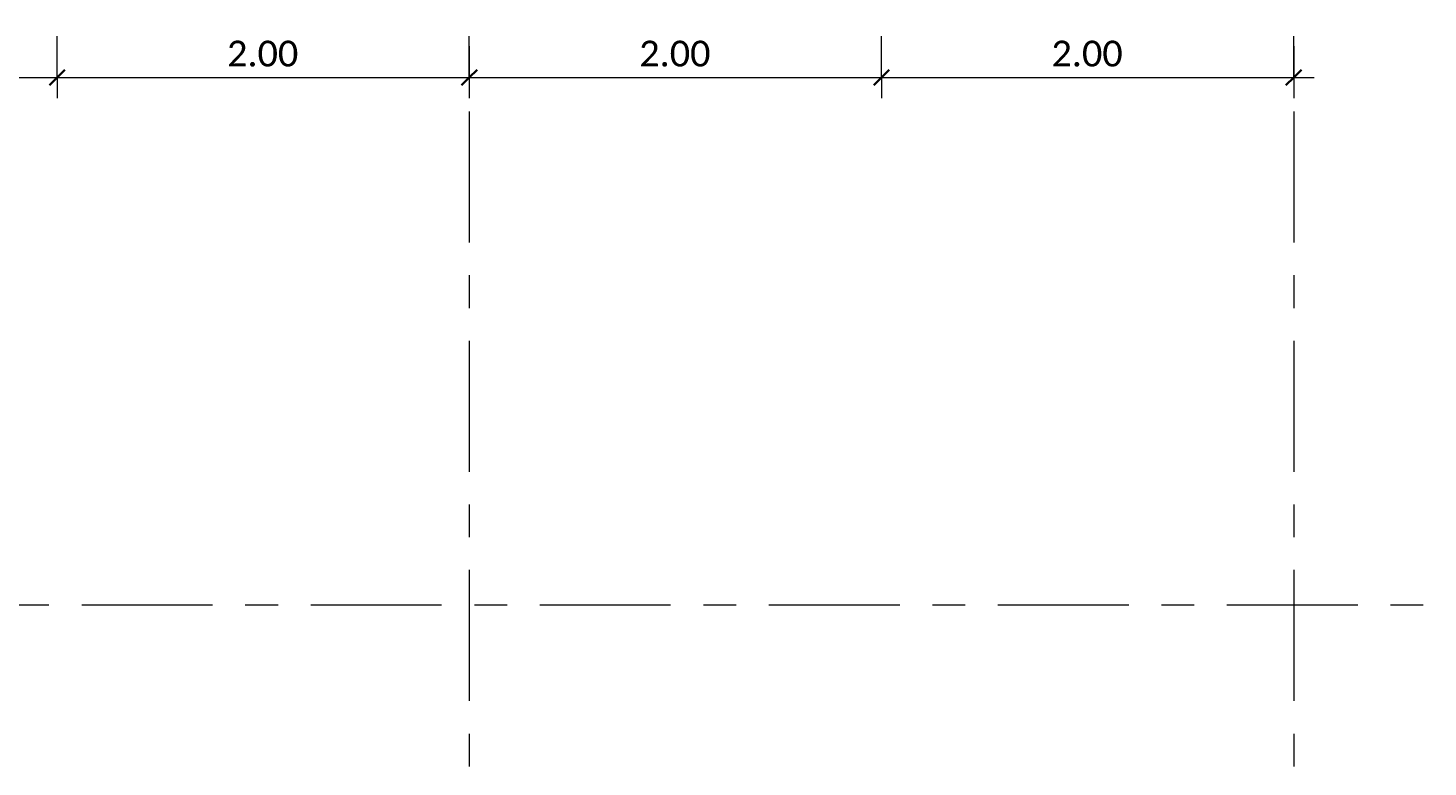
# Model space of a CAD drawing. Header units: metres. Extents: x -3 to 135, y -4 to 27.
# Tile 34 of 81: x 40.42 to 47.22, y -0.02 to 3.56. Entities that reach past the tile are written whole.
import ezdxf

# ---------------------------------------------------------------- set-up
doc = ezdxf.new("R2010")
doc.units = ezdxf.units.M
doc.linetypes.add('Rasterlinie', pattern=[1.11125, 0.635, -0.15875, 0.15875, -0.15875])
for name, color, linetype, lineweight in [('A-ANNO-DIMS', 211, 'Continuous', 9), ('A-ANNO-DIMS-50', 211, 'Continuous', 9), ('S-GRID', 1, 'Continuous', 9)]:
    doc.layers.add(name, color=color, linetype=linetype, lineweight=lineweight)
doc.styles.add('Calibri_1', font='calibri.ttf', dxfattribs={"height": 0.125})
doc.dimstyles.new('DIM25', dxfattribs={"dimscale": 0.3048, "dimtxt": 0.147169, "dimasz": 0.246063, "dimexe": 0.328084, "dimexo": 0.0625, "dimgap": 0.016404, "dimtad": 1, "dimrnd": 0.001, "dimzin": 0, "dimdsep": 46, "dimtxsty": 'Calibri_1', "dimblk1": 'OBLIQUE', "dimblk2": 'OBLIQUE', "dimsah": 1, "dimcen": 0.09, "dimdle": 0.328084, "dimadec": 0, "dimazin": 0, "dimtfac": 1, "dimtdec": 4, "dimtix": 1, "dimtmove": 0, "dimatfit": 3, "dimfxl": 0.656168, "dimfxlon": 1, "dimtvp": 1, "dimtolj": 1, "dimtzin": 0, "dimlwd": 18, "dimlwe": 18, "dimarcsym": 2})

# ---------------------------------------------------------------- blocks, each defined once
blk = doc.blocks.new('DIMBLOCK67-Fundamente Draufsicht')
at = {"layer": 'A-ANNO-DIMS-50', "lineweight": 18}
for p, q in [((36.5635, 3.3199), (36.5635, 3.5199)), ((40.5635, 3.3199), (40.5635, 3.5199)), ((36.5635, 3.3199), (40.5635, 3.3199)), ((36.5635, 3.3199), (36.5635, 3.2199)), ((40.5635, 3.3199), (40.5635, 3.2199))]:
    blk.add_line(p, q, dxfattribs=at)
at = {"layer": 'A-ANNO-DIMS-50', "lineweight": 35}
for p, q in [((36.5635, 3.3199), (36.601, 3.3574)), ((40.5635, 3.3199), (40.601, 3.3574)), ((36.5635, 3.3199), (36.526, 3.2824)), ((40.5635, 3.3199), (40.526, 3.2824))]:
    blk.add_line(p, q, dxfattribs=at)
at = {"layer": 'A-ANNO-DIMS-50', "color": 0, "lineweight": 18, "insert": (38.3884, 3.4981), "char_height": 0.125, "width": 0.420292, "attachment_point": 1, "line_spacing_factor": 1.158048, "style": 'Calibri_1'}
blk.add_mtext('4.00', dxfattribs=at)
blk = doc.blocks.new('_Oblique')
at = {"color": 0, "linetype": 'ByBlock', "lineweight": -2}
blk.add_line((-0.5, -0.5), (0.5, 0.5), dxfattribs=at)
blk = doc.blocks.new('DIMBLOCK68-Fundamente Draufsicht')
at = {"layer": 'A-ANNO-DIMS-50', "lineweight": 18}
for p, q in [((40.5635, 3.3199), (40.5635, 3.5199)), ((42.5635, 3.3199), (42.5635, 3.5199)), ((40.5635, 3.3199), (42.5635, 3.3199)), ((40.5635, 3.3199), (40.5635, 3.2199)), ((42.5635, 3.3199), (42.5635, 3.2199))]:
    blk.add_line(p, q, dxfattribs=at)
at = {"layer": 'A-ANNO-DIMS-50', "lineweight": 35}
for p, q in [((40.5635, 3.3199), (40.601, 3.3574)), ((42.5635, 3.3199), (42.601, 3.3574)), ((40.5635, 3.3199), (40.526, 3.2824)), ((42.5635, 3.3199), (42.526, 3.2824))]:
    blk.add_line(p, q, dxfattribs=at)
at = {"layer": 'A-ANNO-DIMS-50', "color": 0, "lineweight": 18, "insert": (41.3884, 3.4981), "char_height": 0.125, "width": 0.420292, "attachment_point": 1, "line_spacing_factor": 1.158048, "style": 'Calibri_1'}
blk.add_mtext('2.00', dxfattribs=at)
blk = doc.blocks.new('DIMBLOCK69-Fundamente Draufsicht')
at = {"layer": 'A-ANNO-DIMS-50', "lineweight": 18}
for p, q in [((42.5635, 3.3199), (42.5635, 3.5199)), ((44.5635, 3.3199), (44.5635, 3.5199)), ((42.5635, 3.3199), (44.5635, 3.3199)), ((42.5635, 3.3199), (42.5635, 3.2199)), ((44.5635, 3.3199), (44.5635, 3.2199))]:
    blk.add_line(p, q, dxfattribs=at)
at = {"layer": 'A-ANNO-DIMS-50', "lineweight": 35}
for p, q in [((42.5635, 3.3199), (42.601, 3.3574)), ((44.5635, 3.3199), (44.601, 3.3574)), ((42.5635, 3.3199), (42.526, 3.2824)), ((44.5635, 3.3199), (44.526, 3.2824))]:
    blk.add_line(p, q, dxfattribs=at)
at = {"layer": 'A-ANNO-DIMS-50', "color": 0, "lineweight": 18, "insert": (43.3884, 3.4981), "char_height": 0.125, "width": 0.420292, "attachment_point": 1, "line_spacing_factor": 1.158048, "style": 'Calibri_1'}
blk.add_mtext('2.00', dxfattribs=at)
blk = doc.blocks.new('DIMBLOCK70-Fundamente Draufsicht')
at = {"layer": 'A-ANNO-DIMS-50', "lineweight": 18}
for p, q in [((44.5635, 3.3199), (44.5635, 3.5199)), ((46.5635, 3.3199), (46.5635, 3.5199)), ((44.5635, 3.3199), (46.6635, 3.3199)), ((44.5635, 3.3199), (44.5635, 3.2199)), ((46.5635, 3.3199), (46.5635, 3.2199))]:
    blk.add_line(p, q, dxfattribs=at)
at = {"layer": 'A-ANNO-DIMS-50', "lineweight": 35}
for p, q in [((44.5635, 3.3199), (44.601, 3.3574)), ((46.5635, 3.3199), (46.601, 3.3574)), ((44.5635, 3.3199), (44.526, 3.2824)), ((46.5635, 3.3199), (46.526, 3.2824))]:
    blk.add_line(p, q, dxfattribs=at)
at = {"layer": 'A-ANNO-DIMS-50', "color": 0, "lineweight": 18, "insert": (45.3884, 3.4981), "char_height": 0.125, "width": 0.420292, "attachment_point": 1, "line_spacing_factor": 1.158048, "style": 'Calibri_1'}
blk.add_mtext('2.00', dxfattribs=at)

msp = doc.modelspace()

# ---------------------------------------------------------------- linework, layer by layer
at = {"layer": 'S-GRID', "linetype": 'Rasterlinie'}
for p, q in [((42.5635, 25.3796), (42.5635, -0.0229)), ((46.5635, 25.3796), (46.5635, -0.0229)), ((-2.6557, 0.7635), (47.2152, 0.7635))]:
    msp.add_line(p, q, dxfattribs=at)

# ---------------------------------------------------------------- dimensions: what is measured, and where the dimension line sits
at = {"layer": 'A-ANNO-DIMS', "lineweight": 18}
for base, p1, p2, override, picture, middle in [((40.5635, 3.3199), (36.5635, 3.5199), (40.5635, 3.5199), {"dimpost": '<>', "dimfxl": 4}, 'DIMBLOCK67-Fundamente Draufsicht', (38.5635, 3.3889)), ((42.5635, 3.3199), (40.5635, 3.5199), (42.5635, 3.5199), {"dimpost": '<>', "dimfxl": 2}, 'DIMBLOCK68-Fundamente Draufsicht', (41.5635, 3.3889)), ((44.5635, 3.3199), (42.5635, 3.5199), (44.5635, 3.5199), {"dimpost": '<>', "dimfxl": 2}, 'DIMBLOCK69-Fundamente Draufsicht', (43.5635, 3.3889)), ((46.5635, 3.3199), (44.5635, 3.5199), (46.5635, 3.5199), {"dimpost": '<>', "dimfxl": 2}, 'DIMBLOCK70-Fundamente Draufsicht', (45.5635, 3.3889))]:
    dim = msp.add_linear_dim(base=base, p1=p1, p2=p2, dimstyle='DIM25', override=override, dxfattribs=at)
    dim.commit()
    dim.dimension.update_dxf_attribs({"geometry": picture, "text_midpoint": middle})

doc.saveas('drawing.dxf')
